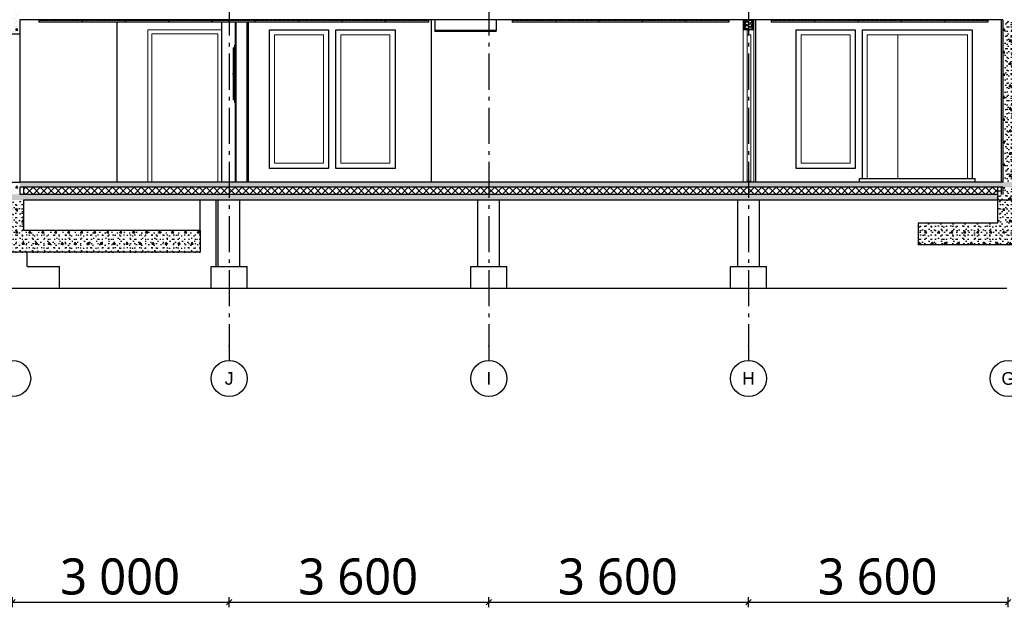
# Model space of a CAD drawing. Header units: millimetres. Extents: x -8544 to 51179, y -2070 to 39312.
# Tile 72 of 165: x 12114 to 25762, y -2070 to 6070. Entities that reach past the tile are written whole.
import ezdxf
from ezdxf.enums import TextEntityAlignment as Align

# ---------------------------------------------------------------- set-up
doc = ezdxf.new("R2010")
doc.units = ezdxf.units.MM
doc.header["$LTSCALE"] = 0.5
doc.header["$MEASUREMENT"] = 0
doc.linetypes.add('Akselinje', pattern=[1500, 1000, -200, 100, -200])
doc.linetypes.add('PLINE', pattern=[0])
for name, color, linetype in [('0(Nye konstruksjoner)', 7, 'Continuous'), ('216- Direkte fundamentering', 7, 'Continuous'), ('216- Direkte fundamentering (Skravur)', 7, 'Continuous'), ('222- Søyler', 7, 'Continuous'), ('24-- Innervegger(Nye konstruksjoner)', 7, 'Continuous'), ('2411 Bærende innervegger betong', 7, 'Continuous'), ('2411 Bærende innervegger betong (Skravur)', 7, 'Continuous'), ('242- Ikke-bærende innervegger (Skravur)(Nye konstruksjoner)', 7, 'Continuous'), ('242- Ikke-bærende innervegger(Nye konstruksjoner)', 7, 'Continuous'), ('251- Frittbærende dekker', 7, 'Continuous'), ('252- Gulv på grunn_ bunnplate', 7, 'Continuous'), ('252- Gulv på grunn_ bunnplate (Skravur)', 7, 'Continuous'), ('255- Gulvoverflate(Nye konstruksjoner)', 7, 'Continuous'), ('256- Faste himlinger og overflatebehandling (Skravur)(Nye konstruksjoner)', 7, 'Continuous'), ('256- Faste himlinger og overflatebehandling(Nye konstruksjoner)', 7, 'Continuous'), ('257- Systemhimlinger (Skravur)(Nye konstruksjoner)', 7, 'Continuous'), ('257- Systemhimlinger(Nye konstruksjoner)', 7, 'Continuous'), ('33-- Brannslokking(Nye konstruksjoner)', 7, 'Continuous'), ('82-- Modullinjer', 7, 'Continuous'), ('842-M___1_50 Målsetting bygning', 7, 'Continuous')]:
    doc.layers.add(name, color=color, linetype=linetype)
for name, color, linetype, lineweight in [('234- Vinduer_ dører_ porter(Nye konstruksjoner)', 7, 'Continuous', 0), ('236- Innvendig kledning og overflate(Nye konstruksjoner)', 7, 'Continuous', 0), ('244- Vinduer_ dører_ foldevegger(Nye konstruksjoner)', 7, 'Continuous', 0)]:
    doc.layers.add(name, color=color, linetype=linetype, lineweight=lineweight)
doc.styles.add('GENERATED_STYLE_1', font='arial.ttf')
doc.styles.add('GENERATED_STYLE_2', font='YuGothR.ttc')
doc.dimstyles.new('GENERATED_STYLE__1', dxfattribs={"dimtxt": 500, "dimasz": 71.25, "dimexe": 0.18, "dimexo": 0.0625, "dimgap": 0, "dimtad": 1, "dimtih": 1, "dimtoh": 1, "dimdec": 0, "dimzin": 0, "dimdsep": 46, "dimtxsty": 'GENERATED_STYLE_2', "dimblk": 'ARROWHEAD_6', "dimblk1": 'ARROWHEAD_6', "dimblk2": 'ARROWHEAD_6', "dimcen": 0.09, "dimclrd": 256, "dimclre": 256, "dimclrt": 256, "dimadec": 1, "dimazin": 0, "dimtfac": 1, "dimtdec": 4, "dimtmove": 0, "dimatfit": 3, "dimfxl": 1, "dimtolj": 1, "dimtzin": 0, "dimarcsym": 0})
pattern_1 = [(0, (0, 0), (0, 311.7692), [30, -150]), (0, (90, 155.9), (0, 311.7692), [30, -150]), (60, (0, 0), (-270, 155.8846), [30, -150]), (60, (180, 0), (-270, 155.8846), [30, -150]), (120, (30, 0), (270, 155.8846), [30, -150]), (120, (210, 0), (270, 155.8846), [30, -150]), (0, (0, 30), (0, 60), [0, -60, 0, -90]), (45, (30, 30), (-42.42641, 42.42641), [0, -45, 0, -75])]
pattern_2 = [(270, (0, 0), (86.60254, 0), [0, -50]), (270, (43.3, -25), (86.60254, 0), [0, -50])]
pattern_3 = [(0, (0, 0), (0, 43.30127), [0, -25]), (0, (12.5, 21.65), (0, 43.30127), [0, -25])]

# ---------------------------------------------------------------- blocks, each defined once
blk = doc.blocks.new('*X77')
at = {"layer": '252- Gulv på grunn_ bunnplate (Skravur)', "linetype": 'PLINE'}
for p, q in [((12167, 3717), (12200, 3750)), ((12200, 3650), (12300, 3750)), ((12300, 3650), (12200, 3750)), ((12300, 3650), (12400, 3750)), ((12400, 3650), (12300, 3750)), ((12400, 3650), (12500, 3750)), ((12500, 3650), (12400, 3750)), ((12500, 3650), (12600, 3750)), ((12600, 3650), (12500, 3750)), ((12600, 3650), (12700, 3750)), ((12700, 3650), (12600, 3750)), ((12700, 3650), (12800, 3750)), ((12800, 3650), (12700, 3750)), ((12800, 3650), (12900, 3750)), ((12900, 3650), (12800, 3750)), ((12900, 3650), (13000, 3750)), ((13000, 3650), (12900, 3750)), ((13000, 3650), (13100, 3750)), ((13100, 3650), (13000, 3750)), ((13100, 3650), (13200, 3750)), ((13200, 3650), (13100, 3750)), ((13200, 3650), (13300, 3750)), ((13300, 3650), (13200, 3750)), ((13300, 3650), (13400, 3750)), ((13400, 3650), (13300, 3750)), ((13400, 3650), (13500, 3750)), ((13500, 3650), (13400, 3750)), ((13500, 3650), (13600, 3750)), ((13600, 3650), (13500, 3750)), ((13600, 3650), (13700, 3750)), ((13700, 3650), (13600, 3750)), ((13700, 3650), (13800, 3750)), ((13800, 3650), (13700, 3750)), ((13800, 3650), (13900, 3750)), ((13900, 3650), (13800, 3750)), ((13900, 3650), (14000, 3750)), ((14000, 3650), (13900, 3750)), ((14000, 3650), (14100, 3750)), ((14100, 3650), (14000, 3750)), ((14100, 3650), (14200, 3750)), ((14200, 3650), (14100, 3750)), ((14200, 3650), (14300, 3750)), ((14300, 3650), (14200, 3750)), ((14300, 3650), (14400, 3750)), ((14400, 3650), (14300, 3750)), ((14400, 3650), (14500, 3750)), ((14500, 3650), (14400, 3750)), ((14500, 3650), (14600, 3750)), ((14600, 3650), (14500, 3750)), ((14600, 3650), (14700, 3750)), ((14700, 3650), (14600, 3750)), ((14700, 3650), (14800, 3750)), ((14800, 3650), (14700, 3750)), ((14800, 3650), (14900, 3750)), ((14900, 3650), (14800, 3750)), ((14900, 3650), (15000, 3750)), ((15000, 3650), (14900, 3750)), ((15000, 3650), (15100, 3750)), ((15100, 3650), (15000, 3750)), ((15100, 3650), (15200, 3750)), ((15200, 3650), (15100, 3750)), ((15200, 3650), (15300, 3750)), ((15300, 3650), (15200, 3750)), ((15300, 3650), (15400, 3750)), ((15400, 3650), (15300, 3750)), ((15400, 3650), (15500, 3750)), ((15500, 3650), (15400, 3750)), ((15500, 3650), (15600, 3750)), ((15600, 3650), (15500, 3750)), ((15600, 3650), (15700, 3750)), ((15700, 3650), (15600, 3750)), ((15700, 3650), (15800, 3750)), ((15800, 3650), (15700, 3750)), ((15800, 3650), (15900, 3750)), ((15900, 3650), (15800, 3750)), ((15900, 3650), (16000, 3750)), ((16000, 3650), (15900, 3750)), ((16000, 3650), (16100, 3750)), ((16100, 3650), (16000, 3750)), ((16100, 3650), (16200, 3750)), ((16200, 3650), (16100, 3750)), ((16200, 3650), (16300, 3750)), ((16300, 3650), (16200, 3750)), ((16300, 3650), (16400, 3750)), ((16400, 3650), (16300, 3750)), ((16400, 3650), (16500, 3750)), ((16500, 3650), (16400, 3750)), ((16500, 3650), (16600, 3750)), ((16600, 3650), (16500, 3750)), ((16600, 3650), (16700, 3750)), ((16700, 3650), (16600, 3750)), ((16700, 3650), (16800, 3750)), ((16800, 3650), (16700, 3750)), ((16800, 3650), (16900, 3750)), ((16900, 3650), (16800, 3750)), ((16900, 3650), (17000, 3750)), ((17000, 3650), (16900, 3750)), ((17000, 3650), (17100, 3750)), ((17100, 3650), (17000, 3750)), ((17100, 3650), (17200, 3750)), ((17200, 3650), (17100, 3750)), ((17200, 3650), (17300, 3750)), ((17300, 3650), (17200, 3750)), ((17300, 3650), (17400, 3750)), ((17400, 3650), (17300, 3750)), ((17400, 3650), (17500, 3750)), ((17500, 3650), (17400, 3750)), ((17500, 3650), (17600, 3750)), ((17600, 3650), (17500, 3750)), ((17600, 3650), (17700, 3750)), ((17700, 3650), (17600, 3750)), ((17700, 3650), (17800, 3750)), ((17800, 3650), (17700, 3750)), ((17800, 3650), (17900, 3750)), ((17900, 3650), (17800, 3750)), ((17900, 3650), (18000, 3750)), ((18000, 3650), (17900, 3750)), ((18000, 3650), (18100, 3750)), ((18100, 3650), (18000, 3750)), ((18100, 3650), (18200, 3750)), ((18200, 3650), (18100, 3750)), ((18200, 3650), (18300, 3750)), ((18300, 3650), (18200, 3750)), ((18300, 3650), (18400, 3750)), ((18400, 3650), (18300, 3750)), ((18400, 3650), (18500, 3750)), ((18500, 3650), (18400, 3750)), ((18500, 3650), (18600, 3750)), ((18600, 3650), (18500, 3750)), ((18600, 3650), (18700, 3750)), ((18700, 3650), (18600, 3750)), ((18700, 3650), (18800, 3750)), ((18800, 3650), (18700, 3750)), ((18800, 3650), (18900, 3750)), ((18900, 3650), (18800, 3750)), ((18900, 3650), (19000, 3750)), ((19000, 3650), (18900, 3750)), ((19000, 3650), (19100, 3750)), ((19100, 3650), (19000, 3750)), ((19100, 3650), (19200, 3750)), ((19200, 3650), (19100, 3750)), ((19200, 3650), (19300, 3750)), ((19300, 3650), (19200, 3750)), ((19300, 3650), (19400, 3750)), ((19400, 3650), (19300, 3750)), ((19400, 3650), (19500, 3750)), ((19500, 3650), (19400, 3750)), ((19500, 3650), (19600, 3750)), ((19600, 3650), (19500, 3750)), ((19600, 3650), (19700, 3750)), ((19700, 3650), (19600, 3750)), ((19700, 3650), (19800, 3750)), ((19800, 3650), (19700, 3750)), ((19800, 3650), (19900, 3750)), ((19900, 3650), (19800, 3750)), ((19900, 3650), (20000, 3750)), ((20000, 3650), (19900, 3750)), ((20000, 3650), (20100, 3750)), ((20100, 3650), (20000, 3750)), ((20100, 3650), (20200, 3750)), ((20200, 3650), (20100, 3750)), ((20200, 3650), (20300, 3750)), ((20300, 3650), (20200, 3750)), ((20300, 3650), (20400, 3750)), ((20400, 3650), (20300, 3750)), ((20400, 3650), (20500, 3750)), ((20500, 3650), (20400, 3750)), ((20500, 3650), (20600, 3750)), ((20600, 3650), (20500, 3750)), ((20600, 3650), (20700, 3750)), ((20700, 3650), (20600, 3750)), ((20700, 3650), (20800, 3750)), ((20800, 3650), (20700, 3750)), ((20800, 3650), (20900, 3750)), ((20900, 3650), (20800, 3750)), ((20900, 3650), (21000, 3750)), ((21000, 3650), (20900, 3750)), ((21000, 3650), (21100, 3750)), ((21100, 3650), (21000, 3750)), ((21100, 3650), (21200, 3750)), ((21200, 3650), (21100, 3750)), ((21200, 3650), (21300, 3750)), ((21300, 3650), (21200, 3750)), ((21300, 3650), (21400, 3750)), ((21400, 3650), (21300, 3750)), ((21400, 3650), (21500, 3750)), ((21500, 3650), (21400, 3750)), ((21500, 3650), (21600, 3750)), ((21600, 3650), (21500, 3750)), ((21600, 3650), (21700, 3750)), ((21700, 3650), (21600, 3750)), ((21700, 3650), (21800, 3750)), ((21800, 3650), (21700, 3750)), ((21800, 3650), (21900, 3750)), ((21900, 3650), (21800, 3750)), ((21900, 3650), (22000, 3750)), ((22000, 3650), (21900, 3750)), ((22000, 3650), (22100, 3750)), ((22100, 3650), (22000, 3750)), ((22100, 3650), (22200, 3750)), ((22200, 3650), (22100, 3750)), ((22200, 3650), (22300, 3750)), ((22300, 3650), (22200, 3750)), ((22300, 3650), (22400, 3750)), ((22400, 3650), (22300, 3750)), ((22400, 3650), (22500, 3750)), ((22500, 3650), (22400, 3750)), ((22500, 3650), (22600, 3750)), ((22600, 3650), (22500, 3750)), ((22600, 3650), (22700, 3750)), ((22700, 3650), (22600, 3750)), ((22700, 3650), (22800, 3750)), ((22800, 3650), (22700, 3750)), ((22800, 3650), (22900, 3750)), ((22900, 3650), (22800, 3750)), ((22900, 3650), (23000, 3750)), ((23000, 3650), (22900, 3750)), ((23000, 3650), (23100, 3750)), ((23100, 3650), (23000, 3750)), ((23100, 3650), (23200, 3750)), ((23200, 3650), (23100, 3750)), ((23200, 3650), (23300, 3750)), ((23300, 3650), (23200, 3750)), ((23300, 3650), (23400, 3750)), ((23400, 3650), (23300, 3750)), ((23400, 3650), (23500, 3750)), ((23500, 3650), (23400, 3750)), ((23500, 3650), (23600, 3750)), ((23600, 3650), (23500, 3750)), ((23600, 3650), (23700, 3750)), ((23700, 3650), (23600, 3750)), ((23700, 3650), (23800, 3750)), ((23800, 3650), (23700, 3750)), ((23800, 3650), (23900, 3750)), ((23900, 3650), (23800, 3750)), ((23900, 3650), (24000, 3750)), ((24000, 3650), (23900, 3750)), ((24000, 3650), (24100, 3750)), ((24100, 3650), (24000, 3750)), ((24100, 3650), (24200, 3750)), ((24200, 3650), (24100, 3750)), ((24200, 3650), (24300, 3750)), ((24300, 3650), (24200, 3750)), ((24300, 3650), (24400, 3750)), ((24400, 3650), (24300, 3750)), ((24400, 3650), (24500, 3750)), ((24500, 3650), (24400, 3750)), ((24500, 3650), (24600, 3750)), ((24600, 3650), (24500, 3750)), ((24600, 3650), (24700, 3750)), ((24700, 3650), (24600, 3750)), ((24700, 3650), (24800, 3750)), ((24800, 3650), (24700, 3750)), ((24800, 3650), (24900, 3750)), ((24900, 3650), (24800, 3750)), ((24900, 3650), (25000, 3750)), ((25000, 3650), (24900, 3750)), ((25000, 3650), (25100, 3750)), ((25100, 3650), (25000, 3750)), ((25100, 3650), (25200, 3750)), ((25200, 3650), (25100, 3750)), ((25200, 3650), (25300, 3750)), ((25300, 3650), (25200, 3750)), ((25300, 3650), (25400, 3750)), ((25400, 3650), (25300, 3750)), ((25400, 3650), (25500, 3750)), ((25500, 3650), (25400, 3750)), ((25500, 3650), (25600, 3750)), ((25600, 3650), (25500, 3750)), ((25667, 3683), (25600, 3750)), ((25600, 3650), (25667, 3717)), ((12200, 3650), (12167, 3683))]:
    blk.add_line(p, q, dxfattribs=at)
blk = doc.blocks.new('*X78')
at = {"layer": '242- Ikke-bærende innervegger (Skravur)(Nye konstruksjoner)', "linetype": 'PLINE'}
for p, q in [((22173, 6057), (22167, 6070)), ((22173, 6034), (22167, 6020)), ((22173, 6006), (22167, 6020)), ((22187, 6050), (22173, 6057)), ((22187, 6040), (22173, 6034)), ((22187, 6000), (22173, 6006)), ((22187, 6050), (22246, 6065)), ((22187, 6040), (22246, 6025)), ((22187, 6000), (22246, 6014)), ((22246, 6065), (22259, 6059)), ((22246, 6025), (22259, 6031)), ((22246, 6014), (22259, 6008)), ((22259, 6059), (22267, 6045)), ((22259, 6031), (22267, 6045)), ((22259, 6008), (22267, 5994)), ((22173, 5983), (22167, 5969)), ((22173, 5955), (22167, 5969)), ((22173, 5932), (22172, 5930)), ((22187, 5989), (22173, 5983)), ((22187, 5949), (22173, 5955)), ((22187, 5939), (22173, 5932)), ((22187, 5989), (22246, 5974)), ((22187, 5949), (22246, 5964)), ((22187, 5939), (22221, 5930)), ((22246, 5974), (22259, 5981)), ((22246, 5964), (22259, 5958)), ((22259, 5981), (22267, 5994)), ((22259, 5958), (22267, 5944)), ((22259, 5930), (22267, 5944)), ((22259, 5930), (22259, 5930))]:
    blk.add_line(p, q, dxfattribs=at)
blk = doc.blocks.new('Standard grid marker[3]', base_point=(12017, 12550))
at = {"layer": '82-- Modullinjer', "linetype": 'PLINE'}
blk.add_circle((12017, 1100), 250, dxfattribs=at)
at = {"layer": '82-- Modullinjer', "style": 'GENERATED_STYLE_1'}
for tag, p in [('AC_MarkerText_1_0', (12017, 12888)), ('AC_MarkerText_1_1', (12017, 1187))]:
    blk.add_attdef(tag, text='', height=175, rotation=360, dxfattribs=at).set_placement(p, align=Align.TOP_CENTER)
blk = doc.blocks.new('Standard grid marker[4]', base_point=(22217, 12550))
at = {"layer": '82-- Modullinjer', "linetype": 'Akselinje'}
for p, q in [((22217, 12350), (22217, 1550)), ((22217, 1550), (22217, 1350))]:
    blk.add_line(p, q, dxfattribs=at)
at = {"layer": '82-- Modullinjer', "linetype": 'PLINE'}
blk.add_circle((22217, 1100), 250, dxfattribs=at)
at = {"layer": '82-- Modullinjer', "linetype": 'Akselinje'}
blk.add_point((22217, 1550), dxfattribs=at)
blk.add_point((22217, 1550), dxfattribs=at)
at = {"layer": '82-- Modullinjer', "style": 'GENERATED_STYLE_1'}
for tag, p in [('AC_MarkerText_1_0', (22217, 12888)), ('AC_MarkerText_1_1', (22217, 1187))]:
    blk.add_attdef(tag, text='', height=175, rotation=360, dxfattribs=at).set_placement(p, align=Align.TOP_CENTER)
blk = doc.blocks.new('Standard grid marker[10]', base_point=(15017, 12550))
at = {"layer": '82-- Modullinjer', "linetype": 'Akselinje'}
for p, q in [((15017, 12350), (15017, 1550)), ((15017, 1550), (15017, 1350))]:
    blk.add_line(p, q, dxfattribs=at)
at = {"layer": '82-- Modullinjer', "linetype": 'PLINE'}
blk.add_circle((15017, 1100), 250, dxfattribs=at)
at = {"layer": '82-- Modullinjer', "linetype": 'Akselinje'}
blk.add_point((15017, 1550), dxfattribs=at)
blk.add_point((15017, 1550), dxfattribs=at)
at = {"layer": '82-- Modullinjer', "style": 'GENERATED_STYLE_1'}
for tag, p in [('AC_MarkerText_1_0', (15017, 12888)), ('AC_MarkerText_1_1', (15017, 1187))]:
    blk.add_attdef(tag, text='', height=175, rotation=360, dxfattribs=at).set_placement(p, align=Align.TOP_CENTER)
blk = doc.blocks.new('Standard grid marker[11]', base_point=(18617, 12550))
at = {"layer": '82-- Modullinjer', "linetype": 'Akselinje'}
for p, q in [((18617, 12350), (18617, 1550)), ((18617, 1550), (18617, 1350))]:
    blk.add_line(p, q, dxfattribs=at)
at = {"layer": '82-- Modullinjer', "linetype": 'PLINE'}
blk.add_circle((18617, 1100), 250, dxfattribs=at)
at = {"layer": '82-- Modullinjer', "linetype": 'Akselinje'}
blk.add_point((18617, 1550), dxfattribs=at)
blk.add_point((18617, 1550), dxfattribs=at)
at = {"layer": '82-- Modullinjer', "style": 'GENERATED_STYLE_1'}
for tag, p in [('AC_MarkerText_1_0', (18617, 12888)), ('AC_MarkerText_1_1', (18617, 1187))]:
    blk.add_attdef(tag, text='', height=175, rotation=360, dxfattribs=at).set_placement(p, align=Align.TOP_CENTER)
blk = doc.blocks.new('Standard grid marker[12]', base_point=(25817, 12550))
at = {"layer": '82-- Modullinjer', "linetype": 'PLINE'}
blk.add_circle((25817, 1100), 250, dxfattribs=at)
at = {"layer": '82-- Modullinjer', "style": 'GENERATED_STYLE_1'}
for tag, p in [('AC_MarkerText_1_0', (25817, 12888)), ('AC_MarkerText_1_1', (25817, 1187))]:
    blk.add_attdef(tag, text='', height=175, rotation=360, dxfattribs=at).set_placement(p, align=Align.TOP_CENTER)
blk = doc.blocks.new('*D121')
at = {"layer": '842-M___1_50 Målsetting bygning', "linetype": 'PLINE'}
for p, q in [((12054, -1962), (11979, -2038)), ((12017, -2070), (12017, -1930)), ((12017, -2000), (15017, -2000)), ((15054, -1962), (14979, -2038)), ((15017, -2070), (15017, -1930))]:
    blk.add_line(p, q, dxfattribs=at)
at = {"layer": '842-M___1_50 Målsetting bygning', "insert": (12676, -1900), "char_height": 500, "attachment_point": 7, "style": 'GENERATED_STYLE_2'}
blk.add_mtext('\\A1;{\\pql;\\fYu Gothic UI Semilight|b0|i0|c0|p0;\\W1.000000;3\xa0000}', dxfattribs=at)
blk = doc.blocks.new('ARROWHEAD_6')
at = {"linetype": 'Continuous'}
for p, q in [((0, 0), (-1, 0)), ((-0.5, -0.5), (0.5, 0.5))]:
    blk.add_line(p, q, dxfattribs=at)
blk = doc.blocks.new('*D122')
at = {"layer": '842-M___1_50 Målsetting bygning', "linetype": 'PLINE'}
for p, q in [((15054, -1962), (14979, -2038)), ((15017, -2070), (15017, -1930)), ((15017, -2000), (18617, -2000)), ((18654, -1962), (18579, -2038)), ((18617, -2070), (18617, -1930))]:
    blk.add_line(p, q, dxfattribs=at)
at = {"layer": '842-M___1_50 Målsetting bygning', "insert": (15976, -1900), "char_height": 500, "attachment_point": 7, "style": 'GENERATED_STYLE_2'}
blk.add_mtext('\\A1;{\\pql;\\fYu Gothic UI Semilight|b0|i0|c0|p0;\\W1.000000;3\xa0600}', dxfattribs=at)
blk = doc.blocks.new('*D123')
at = {"layer": '842-M___1_50 Målsetting bygning', "linetype": 'PLINE'}
for p, q in [((18654, -1962), (18579, -2038)), ((18617, -2070), (18617, -1930)), ((18617, -2000), (22217, -2000)), ((22254, -1962), (22179, -2038)), ((22217, -2070), (22217, -1930))]:
    blk.add_line(p, q, dxfattribs=at)
at = {"layer": '842-M___1_50 Målsetting bygning', "insert": (19576, -1900), "char_height": 500, "attachment_point": 7, "style": 'GENERATED_STYLE_2'}
blk.add_mtext('\\A1;{\\pql;\\fYu Gothic UI Semilight|b0|i0|c0|p0;\\W1.000000;3\xa0600}', dxfattribs=at)
blk = doc.blocks.new('*D124')
at = {"layer": '842-M___1_50 Målsetting bygning', "linetype": 'PLINE'}
for p, q in [((22254, -1962), (22179, -2038)), ((22217, -2070), (22217, -1930)), ((22217, -2000), (25817, -2000)), ((25854, -1962), (25779, -2038)), ((25817, -2070), (25817, -1930))]:
    blk.add_line(p, q, dxfattribs=at)
at = {"layer": '842-M___1_50 Målsetting bygning', "insert": (23176, -1900), "char_height": 500, "attachment_point": 7, "style": 'GENERATED_STYLE_2'}
blk.add_mtext('\\A1;{\\pql;\\fYu Gothic UI Semilight|b0|i0|c0|p0;\\W1.000000;3\xa0600}', dxfattribs=at)

msp = doc.modelspace()

# ---------------------------------------------------------------- hatches: boundary and pattern name
at = {"layer": '216- Direkte fundamentering (Skravur)', "linetype": 'Continuous'}
h = msp.add_hatch(dxfattribs=at)
h.set_pattern_fill('Betong_strukturell', color=256, style=0, pattern_type=2)
h.set_pattern_definition(pattern_1)
h.paths.add_polyline_path([(11866.9, 3570), (11866.9, 3150), (12166.9, 3150), (12166.9, 3570)])
h = msp.add_hatch(dxfattribs=at)
h.set_pattern_fill('Betong_strukturell', color=256, style=0, pattern_type=2)
h.set_pattern_definition(pattern_1)
h.paths.add_polyline_path([(25966.9, 3250), (25966.9, 3650), (25666.9, 3650), (25666.9, 3250)])
h = msp.add_hatch(dxfattribs=at)
h.set_pattern_fill('Betong_strukturell', color=256, style=0, pattern_type=2)
h.set_pattern_definition(pattern_1)
h.paths.add_polyline_path([(10766.9, 3150), (10766.9, 2850), (14616.9, 2850), (14616.9, 3150)])
h = msp.add_hatch(dxfattribs=at)
h.set_pattern_fill('Betong_strukturell', color=256, style=0, pattern_type=2)
h.set_pattern_definition(pattern_1)
h.paths.add_polyline_path([(27066.9, 2950), (27066.9, 3250), (24566.9, 3250), (24566.9, 2950)])
at = {"layer": '2411 Bærende innervegger betong (Skravur)', "linetype": 'Continuous'}
h = msp.add_hatch(dxfattribs=at)
h.set_pattern_fill('Betong_strukturell', color=256, style=0, pattern_type=2)
h.set_pattern_definition(pattern_1)
h.paths.add_polyline_path([(12116.9, 6620), (11916.9, 6620), (11916.9, 5870), (12116.9, 5870)])
h = msp.add_hatch(dxfattribs=at)
h.set_pattern_fill('Betong_strukturell', color=256, style=0, pattern_type=2)
h.set_pattern_definition(pattern_1)
h.paths.add_polyline_path([(25891.9, 3820), (25891.9, 6070), (25741.9, 6070), (25741.9, 3820)])
h = msp.add_hatch(dxfattribs=at)
h.set_pattern_fill('Betong_strukturell', color=256, style=0, pattern_type=2)
h.set_pattern_definition(pattern_1)
h.paths.add_polyline_path([(12116.9, 3650), (12116.9, 3820), (11916.9, 3820), (11916.9, 3650)])
h = msp.add_hatch(dxfattribs=at)
h.set_pattern_fill('Betong_strukturell', color=256, style=0, pattern_type=2)
h.set_pattern_definition(pattern_1)
h.paths.add_polyline_path([(25741.9, 3750), (25741.9, 3650), (25891.9, 3650), (25891.9, 3750)])
at = {"layer": '242- Ikke-bærende innervegger (Skravur)(Nye konstruksjoner)', "linetype": 'Continuous'}
h = msp.add_hatch(dxfattribs=at)
h.set_pattern_fill('Gips', color=256, style=0, pattern_type=2)
h.set_pattern_definition(pattern_2)
h.paths.add_polyline_path([(22141.9, 6070), (22141.9, 5930), (22154.4, 5930), (22154.4, 6070)])
h = msp.add_hatch(dxfattribs=at)
h.set_pattern_fill('Gips', color=256, style=0, pattern_type=2)
h.set_pattern_definition(pattern_2)
h.paths.add_polyline_path([(22154.4, 6070), (22154.4, 5930), (22166.9, 5930), (22166.9, 6070)])
h = msp.add_hatch(dxfattribs=at)
h.set_pattern_fill('Gips', color=256, style=0, pattern_type=2)
h.set_pattern_definition(pattern_2)
h.paths.add_polyline_path([(22266.9, 6070), (22266.9, 5930), (22279.4, 5930), (22279.4, 6070)])
h = msp.add_hatch(dxfattribs=at)
h.set_pattern_fill('Gips', color=256, style=0, pattern_type=2)
h.set_pattern_definition(pattern_2)
h.paths.add_polyline_path([(22291.9, 6070), (22279.4, 6070), (22279.4, 5930), (22291.9, 5930)])
at = {"layer": '252- Gulv på grunn_ bunnplate (Skravur)', "linetype": 'Continuous'}
h = msp.add_hatch(dxfattribs=at)
h.set_pattern_fill('Betong_strukturell', color=256, style=0, pattern_type=2)
h.set_pattern_definition(pattern_1)
h.paths.add_polyline_path([(12116.9, 3750), (43797.4, 3750), (43797.4, 3820), (12116.9, 3820)])
h = msp.add_hatch(dxfattribs=at)
h.set_pattern_fill('Betong_strukturell', color=256, style=0, pattern_type=2)
h.set_pattern_definition(pattern_1)
h.paths.add_polyline_path([(9166.9, 3650), (9166.9, 3570), (25666.9, 3570), (25666.9, 3650)])
at = {"layer": '256- Faste himlinger og overflatebehandling (Skravur)(Nye konstruksjoner)', "linetype": 'Continuous'}
h = msp.add_hatch(dxfattribs=at)
h.set_pattern_fill('Gips', color=256, style=0, pattern_type=2)
h.set_pattern_definition([(0, (0, 0), (0, 86.60254), [0, -50]), (0, (25, 43.3), (0, 86.60254), [0, -50])])
h.paths.add_polyline_path([(17866.9, 5907.5), (18716.9, 5907.5), (18716.9, 5920), (17866.9, 5920)])
at = {"layer": '257- Systemhimlinger (Skravur)(Nye konstruksjoner)', "linetype": 'Continuous'}
h = msp.add_hatch(dxfattribs=at)
h.set_pattern_fill('Prikker_tett', color=256, style=0, pattern_type=2)
h.set_pattern_definition(pattern_3)
h.paths.add_polyline_path([(12379.4, 6037.5), (12978.4, 6037.5), (12978.4, 6062.5), (12379.4, 6062.5)])
h = msp.add_hatch(dxfattribs=at)
h.set_pattern_fill('Prikker_tett', color=256, style=0, pattern_type=2)
h.set_pattern_definition(pattern_3)
h.paths.add_polyline_path([(12980.4, 6037.5), (13578.4, 6037.5), (13578.4, 6062.5), (12980.4, 6062.5)])
h = msp.add_hatch(dxfattribs=at)
h.set_pattern_fill('Prikker_tett', color=256, style=0, pattern_type=2)
h.set_pattern_definition(pattern_3)
h.paths.add_polyline_path([(13580.4, 6037.5), (14178.4, 6037.5), (14178.4, 6062.5), (13580.4, 6062.5)])
h = msp.add_hatch(dxfattribs=at)
h.set_pattern_fill('Prikker_tett', color=256, style=0, pattern_type=2)
h.set_pattern_definition(pattern_3)
h.paths.add_polyline_path([(14180.4, 6037.5), (14778.4, 6037.5), (14778.4, 6062.5), (14180.4, 6062.5)])
h = msp.add_hatch(dxfattribs=at)
h.set_pattern_fill('Prikker_tett', color=256, style=0, pattern_type=2)
h.set_pattern_definition(pattern_3)
h.paths.add_polyline_path([(14780.4, 6037.5), (15378.4, 6037.5), (15378.4, 6062.5), (14780.4, 6062.5)])
h = msp.add_hatch(dxfattribs=at)
h.set_pattern_fill('Prikker_tett', color=256, style=0, pattern_type=2)
h.set_pattern_definition(pattern_3)
h.paths.add_polyline_path([(15380.4, 6037.5), (15978.4, 6037.5), (15978.4, 6062.5), (15380.4, 6062.5)])
h = msp.add_hatch(dxfattribs=at)
h.set_pattern_fill('Prikker_tett', color=256, style=0, pattern_type=2)
h.set_pattern_definition(pattern_3)
h.paths.add_polyline_path([(15980.4, 6037.5), (16578.4, 6037.5), (16578.4, 6062.5), (15980.4, 6062.5)])
h = msp.add_hatch(dxfattribs=at)
h.set_pattern_fill('Prikker_tett', color=256, style=0, pattern_type=2)
h.set_pattern_definition(pattern_3)
h.paths.add_polyline_path([(16580.4, 6037.5), (17178.4, 6037.5), (17178.4, 6062.5), (16580.4, 6062.5)])
h = msp.add_hatch(dxfattribs=at)
h.set_pattern_fill('Prikker_tett', color=256, style=0, pattern_type=2)
h.set_pattern_definition(pattern_3)
h.paths.add_polyline_path([(17180.4, 6037.5), (17779.4, 6037.5), (17779.4, 6062.5), (17180.4, 6062.5)])
h = msp.add_hatch(dxfattribs=at)
h.set_pattern_fill('Prikker_tett', color=256, style=0, pattern_type=2)
h.set_pattern_definition(pattern_3)
h.paths.add_polyline_path([(18941.9, 6037.5), (19540.9, 6037.5), (19540.9, 6062.5), (18941.9, 6062.5)])
h = msp.add_hatch(dxfattribs=at)
h.set_pattern_fill('Prikker_tett', color=256, style=0, pattern_type=2)
h.set_pattern_definition(pattern_3)
h.paths.add_polyline_path([(19542.9, 6037.5), (20140.9, 6037.5), (20140.9, 6062.5), (19542.9, 6062.5)])
h = msp.add_hatch(dxfattribs=at)
h.set_pattern_fill('Prikker_tett', color=256, style=0, pattern_type=2)
h.set_pattern_definition(pattern_3)
h.paths.add_polyline_path([(20142.9, 6037.5), (20740.9, 6037.5), (20740.9, 6062.5), (20142.9, 6062.5)])
h = msp.add_hatch(dxfattribs=at)
h.set_pattern_fill('Prikker_tett', color=256, style=0, pattern_type=2)
h.set_pattern_definition(pattern_3)
h.paths.add_polyline_path([(20742.9, 6037.5), (21340.9, 6037.5), (21340.9, 6062.5), (20742.9, 6062.5)])
h = msp.add_hatch(dxfattribs=at)
h.set_pattern_fill('Prikker_tett', color=256, style=0, pattern_type=2)
h.set_pattern_definition(pattern_3)
h.paths.add_polyline_path([(21342.9, 6037.5), (21941.9, 6037.5), (21941.9, 6062.5), (21342.9, 6062.5)])
h = msp.add_hatch(dxfattribs=at)
h.set_pattern_fill('Prikker_tett', color=256, style=0, pattern_type=2)
h.set_pattern_definition(pattern_3)
h.paths.add_polyline_path([(22531.9, 6037.5), (23130.9, 6037.5), (23130.9, 6062.5), (22531.9, 6062.5)])
h = msp.add_hatch(dxfattribs=at)
h.set_pattern_fill('Prikker_tett', color=256, style=0, pattern_type=2)
h.set_pattern_definition(pattern_3)
h.paths.add_polyline_path([(23132.9, 6037.5), (23730.9, 6037.5), (23730.9, 6062.5), (23132.9, 6062.5)])
h = msp.add_hatch(dxfattribs=at)
h.set_pattern_fill('Prikker_tett', color=256, style=0, pattern_type=2)
h.set_pattern_definition(pattern_3)
h.paths.add_polyline_path([(23732.9, 6037.5), (24330.9, 6037.5), (24330.9, 6062.5), (23732.9, 6062.5)])
h = msp.add_hatch(dxfattribs=at)
h.set_pattern_fill('Prikker_tett', color=256, style=0, pattern_type=2)
h.set_pattern_definition(pattern_3)
h.paths.add_polyline_path([(24332.9, 6037.5), (24930.9, 6037.5), (24930.9, 6062.5), (24332.9, 6062.5)])
h = msp.add_hatch(dxfattribs=at)
h.set_pattern_fill('Prikker_tett', color=256, style=0, pattern_type=2)
h.set_pattern_definition(pattern_3)
h.paths.add_polyline_path([(24932.9, 6037.5), (25531.9, 6037.5), (25531.9, 6062.5), (24932.9, 6062.5)])

# ---------------------------------------------------------------- linework, layer by layer
at = {"layer": '0(Nye konstruksjoner)', "linetype": 'PLINE'}
for p, q in [((12116.9, 5870), (11916.9, 5870)), ((12116.9, 5870), (12116.9, 3820)), ((15576.9, 5930), (16396.9, 5930)), ((15576.9, 4010), (15576.9, 5930)), ((16396.9, 5930), (16396.9, 4010)), ((16496.9, 5930), (17316.9, 5930)), ((16496.9, 4010), (16496.9, 5930)), ((17316.9, 5930), (17316.9, 4010)), ((22876.9, 5930), (23696.9, 5930)), ((22876.9, 4010), (22876.9, 5930)), ((23696.9, 5930), (23696.9, 4010)), ((23796.9, 3870), (23796.9, 5930)), ((23796.9, 5930), (25316.9, 5930)), ((25316.9, 5930), (25316.9, 3870)), ((16396.9, 4010), (15576.9, 4010)), ((17316.9, 4010), (16496.9, 4010)), ((23696.9, 4010), (22876.9, 4010)), ((11916.9, 3820), (12116.9, 3820))]:
    msp.add_line(p, q, dxfattribs=at)
at = {"layer": '216- Direkte fundamentering', "linetype": 'PLINE'}
for p, q in [((25666.9, 3700), (25716.9, 3700)), ((12166.9, 3570), (12166.9, 3150)), ((14616.9, 3150), (14616.9, 3570)), ((14836.9, 2650), (14836.9, 3570)), ((14866.9, 2650), (14866.9, 3570)), ((15166.9, 2650), (15166.9, 3570)), ((18466.9, 2650), (18466.9, 3570)), ((18766.9, 2650), (18766.9, 3570)), ((22066.9, 2650), (22066.9, 3570)), ((22366.9, 2650), (22366.9, 3570)), ((25666.9, 3650), (25666.9, 3250)), ((14616.9, 3150), (12166.9, 3150)), ((14616.9, 3150), (14616.9, 2850)), ((24566.9, 3250), (24566.9, 2950)), ((25666.9, 3250), (24566.9, 3250)), ((27066.9, 2950), (24566.9, 2950)), ((14616.9, 2850), (10766.9, 2850)), ((12216.9, 2650), (12216.9, 2850)), ((12216.9, 2650), (12666.9, 2650)), ((12666.9, 2350), (12666.9, 2650)), ((14766.9, 2350), (14766.9, 2650)), ((14766.9, 2650), (15266.9, 2650)), ((15266.9, 2350), (15266.9, 2650)), ((18366.9, 2350), (18366.9, 2650)), ((18366.9, 2650), (18866.9, 2650)), ((18866.9, 2350), (18866.9, 2650)), ((21966.9, 2350), (21966.9, 2650)), ((21966.9, 2650), (22466.9, 2650)), ((22466.9, 2350), (22466.9, 2650)), ((11366.9, 2350), (12666.9, 2350)), ((12666.9, 2350), (14766.9, 2350)), ((14766.9, 2350), (15266.9, 2350)), ((15266.9, 2350), (18366.9, 2350)), ((18366.9, 2350), (18866.9, 2350)), ((18866.9, 2350), (21966.9, 2350)), ((21966.9, 2350), (22466.9, 2350)), ((22466.9, 2350), (25796.9, 2350))]:
    msp.add_line(p, q, dxfattribs=at)
at = {"layer": '222- Søyler', "linetype": 'PLINE'}
for p, q in [((14916.9, 6062.5), (14916.9, 6070)), ((14916.9, 3820), (14916.9, 6037.5)), ((22316.9, 3820), (22316.9, 6070))]:
    msp.add_line(p, q, dxfattribs=at)
at = {"layer": '234- Vinduer_ dører_ porter(Nye konstruksjoner)', "linetype": 'PLINE'}
for p, q in [((22199.9, 5930), (22199.9, 5860)), ((15647.9, 5859), (15647.9, 4081)), ((16325.9, 5859), (15647.9, 5859)), ((16325.9, 4081), (16325.9, 5859)), ((16567.9, 5859), (16567.9, 4081)), ((17245.9, 5859), (16567.9, 5859)), ((17245.9, 4081), (17245.9, 5859)), ((22247.9, 5860), (22199.9, 5860)), ((22247.9, 5860), (22247.9, 3834)), ((22947.9, 4081), (22947.9, 5859)), ((22947.9, 5859), (23625.9, 5859)), ((23625.9, 5859), (23625.9, 4081)), ((15647.9, 4081), (16325.9, 4081)), ((16567.9, 4081), (17245.9, 4081)), ((23625.9, 4081), (22947.9, 4081)), ((22199.9, 3834), (22199.9, 3820)), ((22247.9, 3834), (22199.9, 3834))]:
    msp.add_line(p, q, dxfattribs=at)
at = {"layer": '234- Vinduer_ dører_ porter(Nye konstruksjoner)', "linetype": 'PLINE', "flags": 128}
msp.add_lwpolyline([(22291.9, 5930), (22291.9, 5872), (22291.9, 3820)], dxfattribs=at)
at = {"layer": '236- Innvendig kledning og overflate(Nye konstruksjoner)', "linetype": 'PLINE'}
for p, q in [((22141.9, 6070), (22141.9, 5930)), ((22279.4, 6070), (22279.4, 5930)), ((22291.9, 6070), (22291.9, 5930)), ((17866.9, 5920), (17866.9, 5907.5)), ((18716.9, 5907.5), (17866.9, 5907.5)), ((18716.9, 5920), (18716.9, 5907.5))]:
    msp.add_line(p, q, dxfattribs=at)
at = {"layer": '236- Innvendig kledning og overflate(Nye konstruksjoner)', "linetype": 'PLINE', "flags": 128}
for points in [[(22166.9, 5930), (22154.4, 5930), (22141.9, 5930)], [(22291.9, 5930), (22279.4, 5930), (22266.9, 5930)]]:
    msp.add_lwpolyline(points, dxfattribs=at)
at = {"layer": '24-- Innervegger(Nye konstruksjoner)', "linetype": 'PLINE'}
msp.add_line((17816.9, 6070), (17816.9, 3820), dxfattribs=at)
at = {"layer": '2411 Bærende innervegger betong', "linetype": 'PLINE'}
for p, q in [((12116.9, 6070), (12116.9, 5870)), ((13466.9, 6062.5), (13466.9, 6070)), ((13466.9, 3820), (13466.9, 6037.5)), ((25716.9, 6070), (25716.9, 3820)), ((25741.9, 6070), (25741.9, 3820)), ((12116.9, 3750), (12116.9, 3650)), ((25716.9, 3750), (25716.9, 3650)), ((25741.9, 3750), (25741.9, 3650))]:
    msp.add_line(p, q, dxfattribs=at)
at = {"layer": '242- Ikke-bærende innervegger(Nye konstruksjoner)', "linetype": 'PLINE'}
for p, q in [((15104.4, 6062.5), (15104.4, 6070)), ((15104.4, 3820), (15104.4, 6037.5)), ((15116.9, 6062.5), (15116.9, 6070)), ((15116.9, 3820), (15116.9, 6037.5)), ((15266.9, 6062.5), (15266.9, 6070)), ((15266.9, 3820), (15266.9, 6037.5)), ((15279.4, 6070), (15279.4, 6062.5)), ((15279.4, 6037.5), (15279.4, 3820)), ((22154.4, 6070), (22154.4, 5930)), ((22166.9, 6070), (22166.9, 5930)), ((22266.9, 6070), (22266.9, 5930))]:
    msp.add_line(p, q, dxfattribs=at)
at = {"layer": '242- Ikke-bærende innervegger(Nye konstruksjoner)', "linetype": 'PLINE', "flags": 128}
msp.add_lwpolyline([(22266.9, 5930), (22199.9, 5930), (22166.9, 5930)], dxfattribs=at)
at = {"layer": '244- Vinduer_ dører_ foldevegger(Nye konstruksjoner)', "linetype": 'PLINE'}
for p, q in [((13891.9, 5930), (13891.9, 5860)), ((14911.9, 5930), (13891.9, 5930)), ((13944.9, 3820), (13944.9, 5872)), ((13944.9, 5872), (14858.9, 5872)), ((14858.9, 5872), (14858.9, 3820)), ((14911.9, 5860), (14911.9, 5930)), ((22141.9, 3820), (22141.9, 5930)), ((13891.9, 5860), (13891.9, 3820)), ((14911.9, 3820), (14911.9, 5860)), ((22199.9, 3834), (22199.9, 5860)), ((23861.9, 3870), (23861.9, 5860)), ((23861.9, 5860), (25251.9, 5860)), ((24283.9, 3870), (24283.9, 5860)), ((25251.9, 5860), (25251.9, 3870))]:
    msp.add_line(p, q, dxfattribs=at)
at = {"layer": '251- Frittbærende dekker', "linetype": 'PLINE'}
for p, q in [((17866.9, 6070), (12116.9, 6070)), ((18716.9, 6070), (17866.9, 6070)), ((22141.9, 6070), (18716.9, 6070)), ((25741.9, 6070), (22291.9, 6070))]:
    msp.add_line(p, q, dxfattribs=at)
at = {"layer": '251- Frittbærende dekker', "linetype": 'PLINE', "flags": 128}
msp.add_lwpolyline([(22291.9, 6070), (22279.4, 6070), (22266.9, 6070), (22166.9, 6070), (22154.4, 6070), (22141.9, 6070)], dxfattribs=at)
at = {"layer": '252- Gulv på grunn_ bunnplate', "linetype": 'PLINE'}
for p, q in [((12166.9, 3750), (12116.9, 3750)), ((25666.9, 3750), (12166.9, 3750)), ((12166.9, 3750), (12166.9, 3650)), ((25741.9, 3750), (25666.9, 3750)), ((25666.9, 3750), (25666.9, 3650)), ((12166.9, 3650), (12116.9, 3650)), ((25666.9, 3650), (12166.9, 3650)), ((43886.9, 3570), (12166.9, 3570))]:
    msp.add_line(p, q, dxfattribs=at)
at = {"layer": '252- Gulv på grunn_ bunnplate', "linetype": 'PLINE', "flags": 128}
msp.add_lwpolyline([(25741.9, 3820), (22291.9, 3820), (22247.9, 3820), (22199.9, 3820), (12116.9, 3820)], dxfattribs=at)
at = {"layer": '255- Gulvoverflate(Nye konstruksjoner)', "linetype": 'PLINE'}
for p, q in [((23756.9, 3870), (25356.9, 3870)), ((23756.9, 3820), (23756.9, 3870)), ((25356.9, 3820), (25356.9, 3870))]:
    msp.add_line(p, q, dxfattribs=at)
at = {"layer": '256- Faste himlinger og overflatebehandling(Nye konstruksjoner)', "linetype": 'PLINE'}
for p, q in [((13466.9, 6064), (13864.9, 6064)), ((13579.4, 6062.5), (13580.4, 6062.5)), ((13579.4, 6037.5), (13579.4, 6062.5)), ((13579.4, 6037.5), (13580.4, 6037.5)), ((13864.9, 6064), (13864.9, 6070)), ((13888.9, 6064), (13888.9, 6070)), ((13888.9, 6064), (14464.9, 6064)), ((14464.9, 6064), (14464.9, 6070)), ((14488.9, 6064), (14488.9, 6070)), ((14488.9, 6064), (14916.9, 6064)), ((14778.4, 6062.5), (14779.4, 6062.5)), ((14778.4, 6037.5), (14779.4, 6037.5)), ((14779.4, 6037.5), (14779.4, 6062.5)), ((15379.4, 6062.5), (15380.4, 6062.5)), ((15379.4, 6037.5), (15379.4, 6062.5)), ((15379.4, 6037.5), (15380.4, 6037.5)), ((17866.9, 6070), (17866.9, 5920)), ((18716.9, 6070), (18716.9, 5920)), ((18716.9, 5920), (17866.9, 5920))]:
    msp.add_line(p, q, dxfattribs=at)
at = {"layer": '257- Systemhimlinger(Nye konstruksjoner)', "linetype": 'PLINE'}
for p, q in [((12379.4, 6062.5), (12379.4, 6037.5)), ((12978.4, 6062.5), (12379.4, 6062.5)), ((12978.4, 6037.5), (12379.4, 6037.5)), ((12978.4, 6062.5), (12978.4, 6037.5)), ((12980.4, 6062.5), (12980.4, 6037.5)), ((13578.4, 6062.5), (12980.4, 6062.5)), ((13578.4, 6037.5), (12980.4, 6037.5)), ((13578.4, 6062.5), (13578.4, 6037.5)), ((13580.4, 6062.5), (13580.4, 6037.5)), ((14178.4, 6062.5), (13580.4, 6062.5)), ((14178.4, 6037.5), (13580.4, 6037.5)), ((14178.4, 6062.5), (14178.4, 6037.5)), ((14180.4, 6062.5), (14180.4, 6037.5)), ((14778.4, 6062.5), (14180.4, 6062.5)), ((14778.4, 6037.5), (14180.4, 6037.5)), ((14778.4, 6062.5), (14778.4, 6037.5)), ((14780.4, 6062.5), (14780.4, 6037.5)), ((15378.4, 6062.5), (14780.4, 6062.5)), ((15378.4, 6037.5), (14780.4, 6037.5)), ((15378.4, 6062.5), (15378.4, 6037.5)), ((15380.4, 6062.5), (15380.4, 6037.5)), ((15978.4, 6062.5), (15380.4, 6062.5)), ((15978.4, 6037.5), (15380.4, 6037.5)), ((15978.4, 6062.5), (15978.4, 6037.5)), ((15980.4, 6062.5), (15980.4, 6037.5)), ((16578.4, 6062.5), (15980.4, 6062.5)), ((16578.4, 6037.5), (15980.4, 6037.5)), ((16578.4, 6062.5), (16578.4, 6037.5)), ((16580.4, 6062.5), (16580.4, 6037.5)), ((17178.4, 6062.5), (16580.4, 6062.5)), ((17178.4, 6037.5), (16580.4, 6037.5)), ((17178.4, 6062.5), (17178.4, 6037.5)), ((17180.4, 6062.5), (17180.4, 6037.5)), ((17779.4, 6062.5), (17180.4, 6062.5)), ((17779.4, 6037.5), (17180.4, 6037.5)), ((17779.4, 6062.5), (17779.4, 6037.5)), ((18941.9, 6062.5), (18941.9, 6037.5)), ((19540.9, 6062.5), (18941.9, 6062.5)), ((19540.9, 6037.5), (18941.9, 6037.5)), ((19540.9, 6062.5), (19540.9, 6037.5)), ((19542.9, 6062.5), (19542.9, 6037.5)), ((20140.9, 6062.5), (19542.9, 6062.5)), ((20140.9, 6037.5), (19542.9, 6037.5)), ((20140.9, 6062.5), (20140.9, 6037.5)), ((20142.9, 6062.5), (20142.9, 6037.5)), ((20740.9, 6062.5), (20142.9, 6062.5)), ((20740.9, 6037.5), (20142.9, 6037.5)), ((20740.9, 6062.5), (20740.9, 6037.5)), ((20742.9, 6062.5), (20742.9, 6037.5)), ((21340.9, 6062.5), (20742.9, 6062.5)), ((21340.9, 6037.5), (20742.9, 6037.5)), ((21340.9, 6062.5), (21340.9, 6037.5)), ((21342.9, 6062.5), (21342.9, 6037.5)), ((21941.9, 6062.5), (21342.9, 6062.5)), ((21941.9, 6037.5), (21342.9, 6037.5)), ((21941.9, 6062.5), (21941.9, 6037.5)), ((22531.9, 6062.5), (22531.9, 6037.5)), ((23130.9, 6062.5), (22531.9, 6062.5)), ((23130.9, 6037.5), (22531.9, 6037.5)), ((23130.9, 6062.5), (23130.9, 6037.5)), ((23132.9, 6062.5), (23132.9, 6037.5)), ((23730.9, 6062.5), (23132.9, 6062.5)), ((23730.9, 6037.5), (23132.9, 6037.5)), ((23730.9, 6062.5), (23730.9, 6037.5)), ((23732.9, 6062.5), (23732.9, 6037.5)), ((24330.9, 6062.5), (23732.9, 6062.5)), ((24330.9, 6037.5), (23732.9, 6037.5)), ((24330.9, 6062.5), (24330.9, 6037.5)), ((24332.9, 6062.5), (24332.9, 6037.5)), ((24930.9, 6062.5), (24332.9, 6062.5)), ((24930.9, 6037.5), (24332.9, 6037.5)), ((24930.9, 6062.5), (24930.9, 6037.5)), ((24932.9, 6062.5), (24932.9, 6037.5)), ((25531.9, 6062.5), (24932.9, 6062.5)), ((25531.9, 6037.5), (24932.9, 6037.5)), ((25531.9, 6062.5), (25531.9, 6037.5))]:
    msp.add_line(p, q, dxfattribs=at)
at = {"layer": '33-- Brannslokking(Nye konstruksjoner)', "linetype": 'PLINE'}
for p, q in [((15076.9, 4960), (15076.9, 5680)), ((15096.9, 5680), (15076.9, 5680)), ((15096.9, 4920), (15096.9, 5720)), ((15104.4, 5720), (15096.9, 5720)), ((15074.9, 5329.7), (15074.9, 5330)), ((15076.9, 5330), (15074.9, 5330)), ((15074.9, 5328.7), (15074.9, 5329.7)), ((15074.9, 5327.1), (15074.9, 5328.7)), ((15074.9, 5325), (15074.9, 5327.1)), ((15074.9, 5322.6), (15074.9, 5325)), ((15074.9, 5320), (15074.9, 5322.6)), ((15074.9, 5317.4), (15074.9, 5320)), ((15074.9, 5315), (15074.9, 5317.4)), ((15074.9, 5312.9), (15074.9, 5315)), ((15074.9, 5311.3), (15074.9, 5312.9)), ((15074.9, 5310.3), (15074.9, 5311.3)), ((15074.9, 5310), (15074.9, 5310.3)), ((15076.9, 5310), (15074.9, 5310)), ((15096.9, 4960), (15076.9, 4960)), ((15104.4, 4920), (15096.9, 4920))]:
    msp.add_line(p, q, dxfattribs=at)

# ---------------------------------------------------------------- block references
at = {"layer": '242- Ikke-bærende innervegger(Nye konstruksjoner)'}
msp.add_blockref('*X78', (0, 0), dxfattribs=at)
at = {"layer": '252- Gulv på grunn_ bunnplate'}
msp.add_blockref('*X77', (0, 0), dxfattribs=at)
at = {"layer": '82-- Modullinjer', "linetype": 'PLINE'}
msp.add_blockref('Standard grid marker[3]', (12016.9, 12550), dxfattribs=at)
ref = msp.add_blockref('Standard grid marker[10]', (15016.9, 12550), dxfattribs=at)
ref.add_attrib('AC_MarkerText_1_1', 'J', dxfattribs={"color": 7, "height": 175, "rotation": 360, "style": 'GENERATED_STYLE_1'}).set_placement((15016.9, 1187.5), align=Align.TOP_CENTER)
ref = msp.add_blockref('Standard grid marker[11]', (18616.9, 12550), dxfattribs=at)
ref.add_attrib('AC_MarkerText_1_1', 'I', dxfattribs={"color": 7, "height": 175, "rotation": 360, "style": 'GENERATED_STYLE_1'}).set_placement((18616.9, 1187.5), align=Align.TOP_CENTER)
ref = msp.add_blockref('Standard grid marker[4]', (22216.9, 12550), dxfattribs=at)
ref.add_attrib('AC_MarkerText_1_1', 'H', dxfattribs={"color": 7, "height": 175, "rotation": 360, "style": 'GENERATED_STYLE_1'}).set_placement((22216.9, 1187.5), align=Align.TOP_CENTER)
ref = msp.add_blockref('Standard grid marker[12]', (25816.9, 12550), dxfattribs=at)
ref.add_attrib('AC_MarkerText_1_1', 'G', dxfattribs={"color": 7, "height": 175, "rotation": 360, "style": 'GENERATED_STYLE_1'}).set_placement((25816.9, 1187.5), align=Align.TOP_CENTER)

# ---------------------------------------------------------------- dimensions: what is measured, and where the dimension line sits
at = {"layer": '842-M___1_50 Målsetting bygning', "linetype": 'Continuous'}
for base, p1, p2, picture, middle in [((15016.9, -2000), (12016.9, -2000), (15016.9, -2000), '*D121', (13534.2, -1650)), ((18616.9, -2000), (15016.9, -2000), (18616.9, -2000), '*D122', (16834.2, -1650)), ((22216.9, -2000), (18616.9, -2000), (22216.9, -2000), '*D123', (20434.2, -1650)), ((25816.9, -2000), (22216.9, -2000), (25816.9, -2000), '*D124', (24034.2, -1650))]:
    dim = msp.add_linear_dim(base=base, p1=p1, p2=p2, dimstyle='GENERATED_STYLE__1', dxfattribs=at)
    dim.commit()
    dim.dimension.update_dxf_attribs({"geometry": picture, "text_midpoint": middle, "dimtype": 160})

doc.saveas('drawing.dxf')
